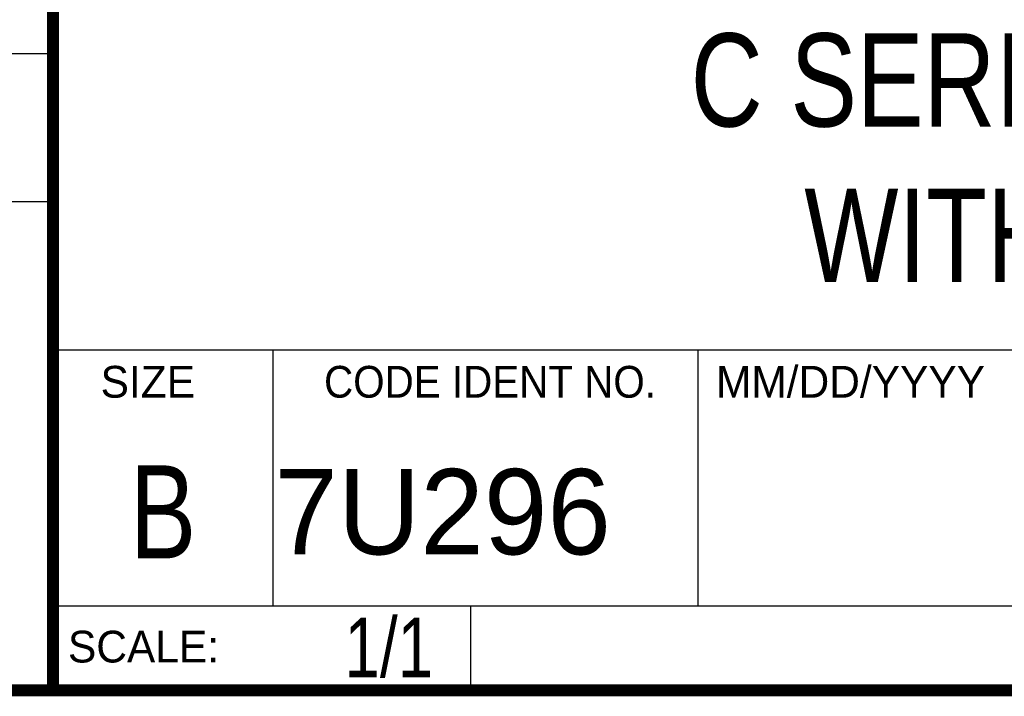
# Model space of a CAD drawing. Header units: inches. Extents: x 0.2 to 16.8, y 0.1 to 10.8.
# Tile 11 of 23: x 13 to 14.7, y 0.2 to 1.4. Entities that reach past the tile are written whole.
import ezdxf
from ezdxf.enums import TextEntityAlignment as Align

# ---------------------------------------------------------------- set-up
doc = ezdxf.new("R2010")
doc.units = ezdxf.units.IN
doc.header["$LTSCALE"] = 0.935
doc.header["$MEASUREMENT"] = 0
doc.layers.get('0').update_dxf_attribs({"linetype": 'CONTINUOUS'})
doc.styles.get("Standard").update_dxf_attribs({"font": 'txt', "width": 0.8})

msp = doc.modelspace()

# ---------------------------------------------------------------- linework, layer by layer
at = {"color": 2, "linetype": 'CONTINUOUS'}
for p, q in [((13.0652, 1.9695), (13.0652, 0.2605)), ((11.482, 1.3265), (13.0653, 1.3265)), ((13.0653, 1.0776), (11.482, 1.0776)), ((13.0652, 0.8295), (16.745, 0.8295)), ((13.434, 0.8295), (13.434, 0.4005)), ((14.146, 0.8295), (14.146, 0.4005)), ((13.0652, 0.4005), (16.745, 0.4005)), ((13.765, 0.4005), (13.765, 0.2605)), ((13.0652, 0.2605), (16.745, 0.2605))]:
    msp.add_line(p, q, dxfattribs=at)
at = {"color": 7, "linetype": 'CONTINUOUS', "const_width": 0.02}
for points in [[(13.0653, 1.9707), (13.0653, 0.2586)], [(0.25, 0.2586), (16.75, 0.2586)]]:
    msp.add_lwpolyline(points, dxfattribs=at)

# ---------------------------------------------------------------- texts
at = {"color": 2, "linetype": 'CONTINUOUS'}
for s, p in [('SIZE', (13.1451, 0.7494)), ('MM/DD/YYYY', (14.1765, 0.7494)), ('SCALE:', (13.0904, 0.3053))]:
    msp.add_text(s, height=0.05325, dxfattribs=at).set_placement(p)
at = {"color": 2, "linetype": 'CONTINUOUS', "width": 0.95}
msp.add_text('CODE IDENT NO.', height=0.053254, dxfattribs=at).set_placement((13.7978, 0.7494), align=Align.CENTER)
at = {"color": 7, "linetype": 'CONTINUOUS', "width": 0.8}
msp.add_text('B', height=0.1562, dxfattribs=at).set_placement((13.2497, 0.4798), align=Align.CENTER)
at = {"color": 7, "linetype": 'CONTINUOUS'}
msp.add_text('7U296', height=0.14316, dxfattribs=at).set_placement((13.4363, 0.4866))
at = {"color": 7, "linetype": 'CONTINUOUS', "width": 0.8}
msp.add_text('1/1', height=0.1, dxfattribs=at).set_placement((13.7025, 0.2805), align=Align.RIGHT)
at = {"color": 7, "linetype": 'CONTINUOUS', "insert": (14.9051, 1.3603), "char_height": 0.15625, "width": 1.875, "attachment_point": 2}
msp.add_mtext('C SERIES MODULE\\PWITH 4X RJ 50', dxfattribs=at)

doc.saveas('drawing.dxf')
